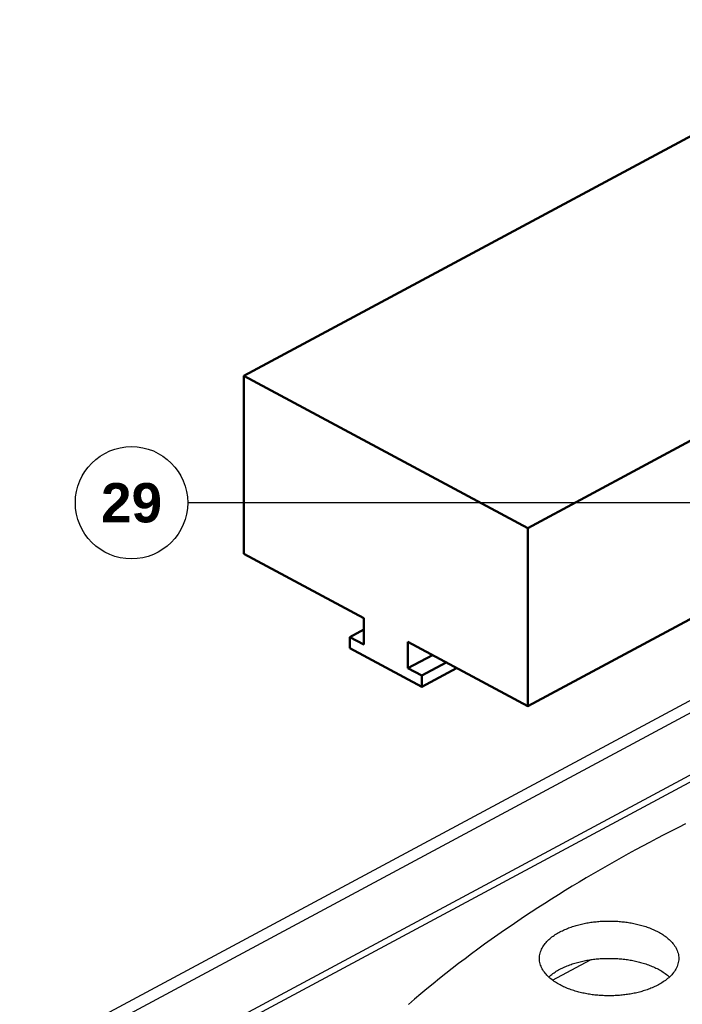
# Model space of a CAD drawing. Header units: millimetres. Extents: x 0 to 841, y 0 to 594.
# Tile 25 of 31: x 177 to 236, y 372 to 460. Entities that reach past the tile are written whole.
import ezdxf
from ezdxf.enums import TextEntityAlignment as Align

# ---------------------------------------------------------------- set-up
doc = ezdxf.new("R2010")
doc.units = ezdxf.units.MM
for name, color, linetype, lineweight in [('COTA', 7, 'CONTINUOUS', 25), ('FINA', 7, 'CONTINUOUS', 25), ('TXT', 7, 'CONTINUOUS', 25), ('VIS', 7, 'CONTINUOUS', 50)]:
    doc.layers.add(name, color=color, linetype=linetype, lineweight=lineweight)
doc.styles.add('STDB', font='LiberationSans-Bold.ttf')

msp = doc.modelspace()

# ---------------------------------------------------------------- linework, layer by layer
at = {"layer": 'COTA'}
msp.add_line((237.688, 416.657), (191.965, 416.657), dxfattribs=at)
at = {"layer": 'FINA'}
for points in [[(196.965, 427.971), (256.004, 459.669)], [(196.965, 412.099), (196.965, 427.971)], [(196.965, 427.971), (222.23, 414.406)], [(222.23, 414.406), (237.441, 422.573)], [(135.528, 338.111), (282.301, 416.913)], [(222.23, 398.534), (222.23, 414.406)], [(196.965, 412.099), (207.638, 406.368)], [(135.528, 344.755), (253.569, 408.131)], [(135.528, 343.648), (254.6, 407.577)], [(207.638, 404.031), (207.638, 406.368)], [(222.23, 398.534), (237.441, 406.701)], [(156.926, 348.985), (262.449, 405.639)], [(206.401, 404.695), (207.638, 405.359)], [(206.401, 403.711), (206.401, 404.695)], [(206.401, 404.695), (207.638, 404.031)], [(211.557, 404.264), (222.23, 398.534)], [(211.557, 401.927), (211.557, 404.264)], [(206.401, 403.711), (212.794, 400.278)], [(211.557, 401.927), (213.734, 403.096)], [(212.794, 401.262), (214.971, 402.431)], [(211.557, 401.927), (212.794, 401.262)], [(212.794, 400.278), (215.888, 401.939)], [(212.794, 400.278), (212.794, 401.262)], [(236.271, 388.063), (235.627, 387.74), (234.985, 387.414), (234.344, 387.085), (233.705, 386.753), (233.068, 386.417), (232.432, 386.078), (231.798, 385.736), (231.166, 385.391), (230.536, 385.042), (229.908, 384.691), (229.281, 384.335), (228.657, 383.977), (228.034, 383.614), (227.413, 383.249), (226.795, 382.88), (226.178, 382.508), (225.564, 382.132), (224.952, 381.752), (224.342, 381.369), (223.734, 380.982), (223.129, 380.592), (222.526, 380.198), (221.925, 379.801), (221.327, 379.399), (220.732, 378.994), (220.139, 378.586), (219.548, 378.173), (218.961, 377.756), (218.376, 377.336), (217.794, 376.912), (217.215, 376.484), (216.638, 376.052), (216.065, 375.616), (215.495, 375.176), (214.928, 374.732), (214.364, 374.284), (213.804, 373.831), (213.246, 373.375), (212.693, 372.914), (212.142, 372.449), (211.596, 371.98)], [(223.26, 376.083), (223.265, 376.203), (223.277, 376.323), (223.297, 376.442), (223.324, 376.559), (223.359, 376.675), (223.401, 376.788), (223.449, 376.898), (223.504, 377.006), (223.563, 377.11), (223.628, 377.212), (223.698, 377.31), (223.771, 377.406), (223.849, 377.498), (223.93, 377.587), (224.014, 377.673), (224.101, 377.757), (224.191, 377.837), (224.283, 377.914), (224.378, 377.989), (224.474, 378.061), (224.573, 378.131), (224.673, 378.198), (224.775, 378.262), (224.878, 378.325), (224.982, 378.385), (225.088, 378.443), (225.195, 378.498), (225.303, 378.552), (225.412, 378.604), (225.522, 378.653), (225.632, 378.701), (225.744, 378.747), (225.856, 378.791), (225.969, 378.833), (226.082, 378.874), (226.196, 378.913), (226.311, 378.95), (226.426, 378.985), (226.542, 379.019), (226.658, 379.052), (226.774, 379.083), (226.891, 379.112), (227.008, 379.14), (227.126, 379.166), (227.244, 379.191), (227.362, 379.215), (227.481, 379.237), (227.599, 379.258), (227.718, 379.277), (227.837, 379.295), (227.957, 379.312), (228.076, 379.327), (228.196, 379.341), (228.316, 379.354), (228.436, 379.365), (228.556, 379.375), (228.676, 379.384), (228.796, 379.392), (228.917, 379.398), (229.037, 379.403), (229.157, 379.407), (229.278, 379.409), (229.398, 379.411), (229.519, 379.411), (229.639, 379.409), (229.76, 379.407), (229.88, 379.403), (230.001, 379.398), (230.121, 379.392), (230.241, 379.384), (230.362, 379.375), (230.482, 379.365), (230.602, 379.354), (230.721, 379.341), (230.841, 379.327), (230.961, 379.312), (231.08, 379.295), (231.199, 379.277), (231.318, 379.258), (231.437, 379.237), (231.555, 379.215), (231.674, 379.191), (231.791, 379.166), (231.909, 379.14), (232.026, 379.112), (232.143, 379.083), (232.26, 379.052), (232.376, 379.019), (232.491, 378.985), (232.606, 378.95), (232.721, 378.913), (232.835, 378.874), (232.949, 378.833), (233.062, 378.791), (233.174, 378.747), (233.285, 378.701), (233.396, 378.653), (233.506, 378.604), (233.615, 378.552), (233.722, 378.498), (233.829, 378.443), (233.935, 378.385), (234.04, 378.325), (234.143, 378.262), (234.244, 378.198), (234.344, 378.131), (234.443, 378.061), (234.539, 377.989), (234.634, 377.914), (234.726, 377.837), (234.816, 377.757), (234.903, 377.673), (234.988, 377.587), (235.069, 377.498), (235.146, 377.406), (235.22, 377.31), (235.289, 377.212), (235.354, 377.11), (235.414, 377.006), (235.468, 376.898), (235.516, 376.788), (235.558, 376.675), (235.593, 376.559), (235.621, 376.442), (235.641, 376.323), (235.653, 376.203), (235.657, 376.083)], [(233.842, 373.73), (233.735, 373.674), (233.627, 373.62), (233.518, 373.568), (233.408, 373.518), (233.297, 373.47), (233.186, 373.424), (233.074, 373.38), (232.961, 373.337), (232.847, 373.297), (232.733, 373.257), (232.618, 373.22), (232.503, 373.184), (232.387, 373.15), (232.271, 373.118), (232.155, 373.086), (232.038, 373.057), (231.92, 373.029), (231.803, 373.002), (231.685, 372.977), (231.566, 372.954), (231.448, 372.931), (231.329, 372.91), (231.21, 372.891), (231.091, 372.873), (230.971, 372.856), (230.851, 372.84), (230.732, 372.826), (230.612, 372.813), (230.492, 372.802), (230.371, 372.791), (230.251, 372.783), (230.131, 372.775), (230.01, 372.768), (229.89, 372.763), (229.769, 372.759), (229.648, 372.757), (229.528, 372.755), (229.407, 372.755), (229.286, 372.757), (229.166, 372.759), (229.045, 372.763), (228.925, 372.768), (228.804, 372.774), (228.684, 372.781), (228.563, 372.79), (228.443, 372.8), (228.323, 372.812), (228.203, 372.824), (228.083, 372.838), (227.964, 372.853), (227.844, 372.87), (227.725, 372.888), (227.606, 372.907), (227.487, 372.928), (227.368, 372.95), (227.25, 372.974), (227.132, 372.999), (227.014, 373.025), (226.897, 373.053), (226.78, 373.082), (226.663, 373.113), (226.547, 373.145), (226.431, 373.179), (226.316, 373.215), (226.201, 373.252), (226.087, 373.291), (225.973, 373.331), (225.86, 373.374), (225.748, 373.418), (225.636, 373.463), (225.525, 373.511), (225.415, 373.561), (225.306, 373.612), (225.198, 373.666), (225.091, 373.722), (224.985, 373.78), (224.881, 373.84), (224.777, 373.902), (224.676, 373.967), (224.575, 374.034), (224.477, 374.103), (224.38, 374.175), (224.285, 374.25), (224.193, 374.328), (224.103, 374.408), (224.016, 374.491), (223.931, 374.577), (223.85, 374.667), (223.772, 374.759), (223.698, 374.854), (223.629, 374.953), (223.564, 375.055), (223.504, 375.159), (223.45, 375.267), (223.401, 375.378), (223.359, 375.491), (223.324, 375.606), (223.297, 375.724), (223.277, 375.842), (223.265, 375.962), (223.26, 376.083)], [(224.088, 374.422), (224.178, 374.503), (224.27, 374.581), (224.364, 374.657), (224.461, 374.729), (224.559, 374.799), (224.66, 374.867), (224.761, 374.932), (224.865, 374.995), (224.969, 375.055), (225.075, 375.114), (225.182, 375.17), (225.291, 375.224), (225.4, 375.276), (225.51, 375.326), (225.621, 375.374), (225.732, 375.42), (225.845, 375.465), (225.958, 375.507), (226.072, 375.548), (226.186, 375.587), (226.301, 375.625), (226.417, 375.66), (226.533, 375.695), (226.649, 375.727), (226.766, 375.758), (226.883, 375.788), (227.001, 375.816), (227.119, 375.843), (227.237, 375.868), (227.355, 375.891), (227.474, 375.914), (227.593, 375.935), (227.713, 375.954), (227.832, 375.972), (227.952, 375.989), (228.072, 376.004), (228.192, 376.019), (228.312, 376.031), (228.432, 376.043), (228.553, 376.053), (228.673, 376.062), (228.794, 376.07), (228.915, 376.076), (229.036, 376.081), (229.156, 376.085), (229.277, 376.087), (229.398, 376.089), (229.519, 376.089), (229.64, 376.087), (229.761, 376.085), (229.882, 376.081), (230.003, 376.076), (230.123, 376.07), (230.244, 376.062), (230.365, 376.053), (230.485, 376.043), (230.605, 376.031), (230.726, 376.019), (230.846, 376.004), (230.966, 375.989), (231.085, 375.972), (231.205, 375.954), (231.324, 375.935), (231.443, 375.914), (231.562, 375.891), (231.681, 375.868), (231.799, 375.843), (231.917, 375.816), (232.034, 375.788), (232.152, 375.758), (232.268, 375.727), (232.385, 375.695), (232.501, 375.66), (232.616, 375.625), (232.731, 375.587), (232.846, 375.548), (232.959, 375.507), (233.073, 375.465), (233.185, 375.42), (233.297, 375.374), (233.408, 375.326), (233.518, 375.276), (233.627, 375.224), (233.735, 375.17), (233.842, 375.114), (233.948, 375.055), (234.053, 374.995), (234.156, 374.932), (234.258, 374.867), (234.358, 374.799), (234.457, 374.729), (234.553, 374.657), (234.648, 374.581), (234.74, 374.503), (234.83, 374.422)], [(224.417, 374.147), (227.811, 375.969)], [(235.657, 376.083), (235.653, 375.958), (235.64, 375.834), (235.618, 375.711), (235.589, 375.59), (235.551, 375.471), (235.507, 375.355), (235.455, 375.241), (235.398, 375.13), (235.334, 375.023), (235.265, 374.919), (235.192, 374.818), (235.114, 374.721), (235.032, 374.627), (234.946, 374.536), (234.857, 374.448), (234.766, 374.364), (234.671, 374.282), (234.574, 374.204), (234.475, 374.128), (234.373, 374.055), (234.27, 373.985), (234.165, 373.918), (234.059, 373.853), (233.951, 373.79), (233.842, 373.73)]]:
    msp.add_lwpolyline(points, dxfattribs=at)
msp.add_circle((186.965, 416.657), 5, dxfattribs=at)
at = {"layer": 'VIS'}
for points in [[(196.965, 427.971), (256.004, 459.669)], [(196.965, 412.099), (196.965, 427.971)], [(196.965, 427.971), (222.23, 414.406)], [(222.23, 414.406), (237.441, 422.573)], [(222.23, 398.534), (222.23, 414.406)], [(196.965, 412.099), (207.638, 406.368)], [(207.638, 404.031), (207.638, 406.368)], [(222.23, 398.534), (237.441, 406.701)], [(206.401, 404.695), (207.638, 405.359)], [(206.401, 403.711), (206.401, 404.695)], [(206.401, 404.695), (207.638, 404.031)], [(211.557, 404.264), (222.23, 398.534)], [(211.557, 401.927), (211.557, 404.264)], [(206.401, 403.711), (212.794, 400.278)], [(211.557, 401.927), (213.734, 403.096)], [(212.794, 401.262), (214.971, 402.431)], [(211.557, 401.927), (212.794, 401.262)], [(212.794, 400.278), (215.888, 401.939)], [(212.794, 400.278), (212.794, 401.262)]]:
    msp.add_lwpolyline(points, dxfattribs=at)

# ---------------------------------------------------------------- texts
at = {"layer": 'TXT', "style": 'STDB'}
msp.add_text('29', height=3.5, dxfattribs=at).set_placement((186.965, 416.657), align=Align.MIDDLE_CENTER)

doc.saveas('drawing.dxf')
